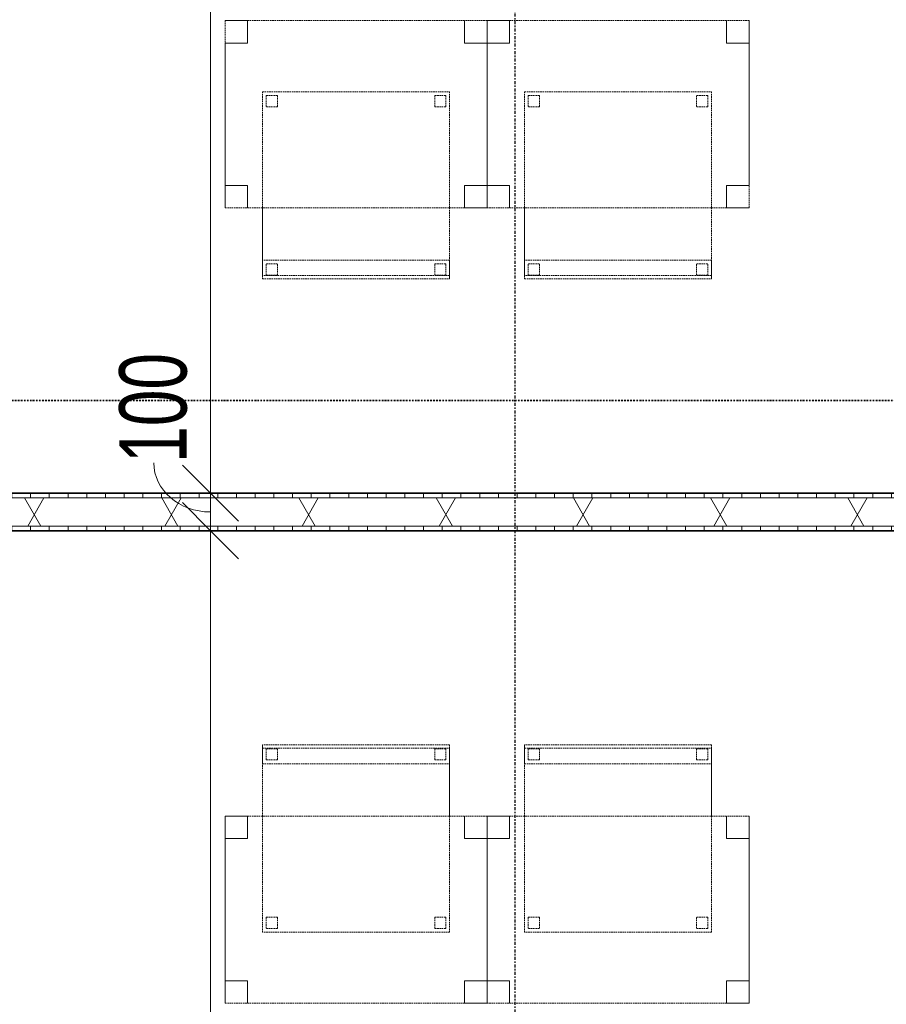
# Model space of a CAD drawing. Header units: millimetres. Extents: x -80560 to 110805, y -11020 to 52719.
# Tile 21 of 184: x 38971 to 41287, y 27585 to 30215. Entities that reach past the tile are written whole.
import ezdxf

# ---------------------------------------------------------------- set-up
doc = ezdxf.new("R2010")
doc.units = ezdxf.units.MM
for name, pattern in [('CENTER2', [20, 8, -4, 4, -4]), ('DASHDOT2', [8, 4, -2, 0, -2]), ('DASHED2', [6, 4, -2])]:
    doc.linetypes.add(name, pattern=pattern)
for name, color, linetype, lineweight in [('A-ANNO-DIMS', 211, 'Continuous', 9), ('A-ANNO-DIMS-100', 211, 'Continuous', 9), ('A-WALL', 113, 'Continuous', 35), ('A-WALL-PATT', 111, 'Continuous', 35), ('G-ANNO-SYMB', 111, 'Continuous', 9), ('I-FURN', 30, 'Continuous', 18), ('I-WALL', 2, 'Continuous', 18), ('S-GRID', 1, 'Continuous', 9)]:
    doc.layers.add(name, color=color, linetype=linetype, lineweight=lineweight)
doc.styles.add('Arial_5', font='arial.ttf', dxfattribs={"width": 0.7, "height": 180})
doc.dimstyles.new('n3o_1_8', dxfattribs={"dimscale": 304.8, "dimtxt": 183.646692, "dimasz": 0.492126, "dimexe": 0.246063, "dimexo": 0.0625, "dimgap": 0.032808, "dimtad": 1, "dimdec": 0, "dimdsep": 46, "dimtxsty": 'Arial_5', "dimblk1": 'OBLIQUE', "dimblk2": 'OBLIQUE', "dimsah": 1, "dimcen": 0.09, "dimdle": 0.246063, "dimazin": 0, "dimtfac": 1, "dimtdec": 4, "dimtix": 1, "dimtmove": 0, "dimatfit": 3, "dimfxl": 0.246063, "dimfxlon": 1, "dimtvp": 1, "dimtolj": 1, "dimtzin": 0, "dimarcsym": 2})
doc.dimstyles.new('n3o_1_8_1', dxfattribs={"dimscale": 304.8, "dimtxt": 183.646692, "dimasz": 0.492126, "dimexe": 0.246063, "dimexo": 0.0625, "dimgap": 0.032808, "dimtad": 1, "dimdec": 0, "dimdsep": 46, "dimtxsty": 'Arial_5', "dimblk1": 'OBLIQUE', "dimblk2": 'OBLIQUE', "dimsah": 1, "dimcen": 0.09, "dimdle": 0.246063, "dimazin": 0, "dimtfac": 1, "dimtdec": 4, "dimtix": 1, "dimtmove": 2, "dimatfit": 3, "dimfxl": 0.246063, "dimfxlon": 1, "dimtvp": 1, "dimtolj": 1, "dimtzin": 0, "dimarcsym": 2})
doc.dimstyles.new('n3o_1_8_2', dxfattribs={"dimscale": 304.8, "dimtxt": 183.646692, "dimasz": 0.492126, "dimexe": 0.246063, "dimexo": 0.0625, "dimgap": 0.032808, "dimtad": 1, "dimdec": 0, "dimdsep": 46, "dimtxsty": 'Arial_5', "dimblk1": 'OBLIQUE', "dimblk2": 'OBLIQUE', "dimsah": 1, "dimcen": 0.09, "dimdle": 0.246063, "dimazin": 0, "dimtfac": 1, "dimtdec": 4, "dimtix": 1, "dimtmove": 1, "dimatfit": 3, "dimfxl": 0.246063, "dimfxlon": 1, "dimtvp": 1, "dimtolj": 1, "dimtzin": 0, "dimarcsym": 2})
pattern_1 = [(90, (42200.07, 28850), (-50, 2e-13), [])]

# ---------------------------------------------------------------- blocks, each defined once
blk = doc.blocks.new('82_tafel1 - tafel 500x700 2-30673039-DO_01 eerste verdieping')
at = {"layer": 'I-FURN', "linetype": 'DASHED2'}
for p, q in [((350, 250), (-350, 250)), ((-350, 250), (-350, -250)), ((350, 250), (-350, 250)), ((-350, 250), (-350, -250)), ((-350, 250), (-350, 190)), ((-290, 250), (-350, 250)), ((-290, 190), (-290, 250)), ((-290, 250), (290, 250)), ((-290, 250), (-290, 190)), ((290, 250), (290, 190)), ((290, 190), (290, 250)), ((350, 250), (290, 250)), ((350, -250), (350, 250)), ((350, -250), (350, 250)), ((350, 190), (350, 250)), ((-350, -190), (-350, 190)), ((-350, 190), (-290, 190)), ((-290, 190), (-350, 190)), ((290, 190), (350, 190)), ((350, 190), (290, 190)), ((350, 190), (350, -190)), ((-290, -190), (-350, -190)), ((-350, -190), (-290, -190)), ((-350, -190), (-350, -250)), ((-290, -250), (-290, -190)), ((-290, -190), (-290, -250)), ((350, -190), (290, -190)), ((290, -190), (290, -250)), ((290, -250), (290, -190)), ((290, -190), (350, -190)), ((350, -250), (350, -190)), ((-350, -250), (350, -250)), ((-350, -250), (350, -250)), ((-350, -250), (-290, -250)), ((290, -250), (-290, -250)), ((290, -250), (350, -250))]:
    blk.add_line(p, q, dxfattribs=at)
blk = doc.blocks.new('82_zitmeubel - stoel 500x500-V15-DO_01 eerste verdieping')
at = {"layer": 'I-FURN', "linetype": 'DASHED2'}
for p, q in [((-192.1, -73), (-192.1, 237)), ((-192.1, 237), (-192.1, -73)), ((-192.1, 237), (307.9, 237)), ((-192.1, 237), (307.9, 237)), ((307.9, 237), (307.9, -73)), ((307.9, -73), (307.9, 237)), ((-182.1, 226), (-182.1, 198)), ((-182.1, 198), (-182.1, 226)), ((-153.1, 227), (-181.1, 227)), ((-181.1, 227), (-153.1, 227)), ((-152.1, 198), (-152.1, 226)), ((-152.1, 226), (-152.1, 198)), ((267.9, 226), (267.9, 198)), ((267.9, 198), (267.9, 226)), ((296.9, 227), (268.9, 227)), ((268.9, 227), (296.9, 227)), ((297.9, 198), (297.9, 226)), ((297.9, 226), (297.9, 198)), ((-181.1, 197), (-153.1, 197)), ((-153.1, 197), (-181.1, 197)), ((268.9, 197), (296.9, 197)), ((296.9, 197), (268.9, 197)), ((-192.1, -213), (-192.1, -73)), ((-192.1, -73), (-192.1, -263)), ((307.9, -73), (307.9, -213)), ((307.9, -263), (307.9, -73)), ((-192.1, -254.1), (-192.1, -213)), ((307.9, -213), (-192.1, -213)), ((-182.1, -224), (-182.1, -252)), ((-182.1, -252), (-182.1, -224)), ((-153.1, -223), (-181.1, -223)), ((-181.1, -223), (-153.1, -223)), ((-152.1, -252), (-152.1, -224)), ((-152.1, -224), (-152.1, -252)), ((267.9, -224), (267.9, -252)), ((267.9, -252), (267.9, -224)), ((296.9, -223), (268.9, -223)), ((268.9, -223), (296.9, -223)), ((297.9, -252), (297.9, -224)), ((297.9, -224), (297.9, -252)), ((307.9, -213), (307.9, -254.1)), ((-192.1, -263), (-192.1, -254.1)), ((307.9, -254.1), (-192.1, -254.1)), ((-192.1, -263), (307.9, -263)), ((-192.1, -263), (307.9, -263)), ((-181.1, -253), (-153.1, -253)), ((-153.1, -253), (-181.1, -253)), ((268.9, -253), (296.9, -253)), ((296.9, -253), (268.9, -253)), ((307.9, -254.1), (307.9, -263))]:
    blk.add_line(p, q, dxfattribs=at)
for centre, start, end in [((-181.1, 226), 90, 180), ((-181.1, 226), 90, 180), ((-153.1, 226), 360, 90), ((-153.1, 226), 360, 90), ((268.9, 226), 90, 180), ((268.9, 226), 90, 180), ((296.9, 226), 45, 90), ((296.9, 226), 360, 90), ((296.9, 226), 360, 45), ((-181.1, 198), 180, 270), ((-181.1, 198), 180, 270), ((-153.1, 198), 270, 0), ((-153.1, 198), 270, 0), ((268.9, 198), 180, 270), ((268.9, 198), 180, 270), ((296.9, 198), 270, 360), ((296.9, 198), 270, 360), ((-181.1, -224), 90, 180), ((-181.1, -224), 90, 180), ((-153.1, -224), 0, 90), ((-153.1, -224), 60, 90), ((-153.1, -224), 0, 60), ((268.9, -224), 90, 180), ((268.9, -224), 150, 180), ((268.9, -224), 90, 150), ((296.9, -224), 0, 90), ((296.9, -224), 0, 90), ((-181.1, -252), 180, 270), ((-181.1, -252), 180, 270), ((-153.1, -252), 270, 0), ((-153.1, -252), 270, 285), ((-153.1, -252), 285, 300), ((-153.1, -252), 300, 0), ((268.9, -252), 180, 270), ((268.9, -252), 180, 240), ((268.9, -252), 240, 270), ((296.9, -252), 270, 0), ((296.9, -252), 270, 0)]:
    blk.add_arc(centre, 1, start, end, dxfattribs=at)
blk = doc.blocks.new('82_zitmeubel - stoel 500x500-V16-DO_01 eerste verdieping')
at = {"layer": 'I-FURN', "linetype": 'DASHED2'}
for p, q in [((-192.1, -73), (-192.1, 237)), ((-192.1, 237), (-192.1, -73)), ((-192.1, 237), (307.9, 237)), ((-192.1, 237), (307.9, 237)), ((307.9, 237), (307.9, -73)), ((307.9, -73), (307.9, 237)), ((-182.1, 226), (-182.1, 198)), ((-182.1, 198), (-182.1, 226)), ((-153.1, 227), (-181.1, 227)), ((-181.1, 227), (-153.1, 227)), ((-152.1, 198), (-152.1, 226)), ((-152.1, 226), (-152.1, 198)), ((267.9, 226), (267.9, 198)), ((267.9, 198), (267.9, 226)), ((296.9, 227), (268.9, 227)), ((268.9, 227), (296.9, 227)), ((297.9, 198), (297.9, 226)), ((297.9, 226), (297.9, 198)), ((-181.1, 197), (-153.1, 197)), ((-153.1, 197), (-181.1, 197)), ((268.9, 197), (296.9, 197)), ((296.9, 197), (268.9, 197)), ((-192.1, -213), (-192.1, -73)), ((-192.1, -73), (-192.1, -263)), ((307.9, -73), (307.9, -213)), ((307.9, -263), (307.9, -73)), ((-192.1, -254.1), (-192.1, -213)), ((307.9, -213), (-192.1, -213)), ((-182.1, -224), (-182.1, -252)), ((-182.1, -252), (-182.1, -224)), ((-153.1, -223), (-181.1, -223)), ((-181.1, -223), (-153.1, -223)), ((-152.1, -252), (-152.1, -224)), ((-152.1, -224), (-152.1, -252)), ((267.9, -224), (267.9, -252)), ((267.9, -252), (267.9, -224)), ((296.9, -223), (268.9, -223)), ((268.9, -223), (296.9, -223)), ((297.9, -252), (297.9, -224)), ((297.9, -224), (297.9, -252)), ((307.9, -213), (307.9, -254.1)), ((-192.1, -263), (-192.1, -254.1)), ((307.9, -254.1), (-192.1, -254.1)), ((-192.1, -263), (307.9, -263)), ((-192.1, -263), (307.9, -263)), ((-181.1, -253), (-153.1, -253)), ((-153.1, -253), (-181.1, -253)), ((268.9, -253), (296.9, -253)), ((296.9, -253), (268.9, -253)), ((307.9, -254.1), (307.9, -263))]:
    blk.add_line(p, q, dxfattribs=at)
for centre, start, end in [((-181.1, 226), 90, 180), ((-181.1, 226), 90, 180), ((-153.1, 226), 75, 90), ((-153.1, 226), 360, 90), ((-153.1, 226), 60, 75), ((-153.1, 226), 45, 60), ((-153.1, 226), 360, 45), ((268.9, 226), 90, 180), ((268.9, 226), 90, 180), ((296.9, 226), 360, 90), ((296.9, 226), 360, 90), ((-181.1, 198), 180, 270), ((-181.1, 198), 180, 270), ((-153.1, 198), 270, 0), ((-153.1, 198), 270, 0), ((268.9, 198), 180, 270), ((268.9, 198), 180, 270), ((296.9, 198), 270, 360), ((296.9, 198), 270, 360), ((-181.1, -224), 90, 180), ((-181.1, -224), 120, 180), ((-181.1, -224), 105, 120), ((-181.1, -224), 90, 105), ((-153.1, -224), 0, 90), ((-153.1, -224), 75, 90), ((-153.1, -224), 60, 75), ((-153.1, -224), 45, 60), ((-153.1, -224), 30, 45), ((-153.1, -224), 0, 30), ((268.9, -224), 90, 180), ((268.9, -224), 90, 180), ((296.9, -224), 0, 90), ((296.9, -224), 0, 90), ((-181.1, -252), 180, 270), ((-181.1, -252), 180, 270), ((-153.1, -252), 270, 0), ((-153.1, -252), 270, 0), ((268.9, -252), 180, 270), ((268.9, -252), 180, 270), ((296.9, -252), 270, 0), ((296.9, -252), 270, 0)]:
    blk.add_arc(centre, 1, start, end, dxfattribs=at)
blk = doc.blocks.new('82_tafel1 - tafel 500x700 2-30664860-DO_01 eerste verdieping')
at = {"layer": 'I-FURN', "linetype": 'DASHED2'}
for p, q in [((-350, -250), (-350, 250)), ((-350, 250), (350, 250)), ((350, 250), (-350, 250)), ((-350, 250), (-350, -250)), ((-350, 250), (-350, 190)), ((-290, 250), (-350, 250)), ((-290, 190), (-290, 250)), ((-290, 250), (290, 250)), ((-290, 250), (-290, 190)), ((290, 250), (290, 190)), ((290, 190), (290, 250)), ((350, 250), (290, 250)), ((350, 250), (350, -250)), ((350, -250), (350, 250)), ((350, 190), (350, 250)), ((-350, -190), (-350, 190)), ((-350, 190), (-290, 190)), ((-290, 190), (-350, 190)), ((290, 190), (350, 190)), ((350, 190), (290, 190)), ((350, 190), (350, -190)), ((-290, -190), (-350, -190)), ((-350, -190), (-290, -190)), ((-350, -190), (-350, -250)), ((-290, -250), (-290, -190)), ((-290, -190), (-290, -250)), ((350, -190), (290, -190)), ((290, -190), (290, -250)), ((290, -250), (290, -190)), ((290, -190), (350, -190)), ((350, -250), (350, -190)), ((350, -250), (-350, -250)), ((-350, -250), (350, -250)), ((-350, -250), (-290, -250)), ((290, -250), (-290, -250)), ((290, -250), (350, -250))]:
    blk.add_line(p, q, dxfattribs=at)
blk = doc.blocks.new('82_zitmeubel - stoel 500x500-V45-DO_01 eerste verdieping')
at = {"layer": 'I-FURN', "linetype": 'DASHED2'}
for p, q in [((-192.1, 263), (-192.1, 73)), ((-192.1, 254.1), (-192.1, 263)), ((307.9, 263), (-192.1, 263)), ((307.9, 263), (-192.1, 263)), ((-192.1, 213), (-192.1, 254.1)), ((-192.1, 254.1), (307.9, 254.1)), ((-182.1, 252), (-182.1, 224)), ((-182.1, 224), (-182.1, 252)), ((-153.1, 253), (-181.1, 253)), ((-181.1, 253), (-153.1, 253)), ((-152.1, 224), (-152.1, 252)), ((-152.1, 252), (-152.1, 224)), ((267.9, 252), (267.9, 224)), ((267.9, 224), (267.9, 252)), ((296.9, 253), (268.9, 253)), ((268.9, 253), (296.9, 253)), ((297.9, 224), (297.9, 252)), ((297.9, 252), (297.9, 224)), ((307.9, 73), (307.9, 263)), ((307.9, 263), (307.9, 254.1)), ((307.9, 254.1), (307.9, 213)), ((-192.1, 73), (-192.1, 213)), ((-192.1, 213), (307.9, 213)), ((-181.1, 223), (-153.1, 223)), ((-153.1, 223), (-181.1, 223)), ((268.9, 223), (296.9, 223)), ((296.9, 223), (268.9, 223)), ((307.9, 213), (307.9, 73)), ((-192.1, 73), (-192.1, -237)), ((-192.1, -237), (-192.1, 73)), ((307.9, -237), (307.9, 73)), ((307.9, 73), (307.9, -237)), ((-182.1, -198), (-182.1, -226)), ((-182.1, -226), (-182.1, -198)), ((-153.1, -197), (-181.1, -197)), ((-181.1, -197), (-153.1, -197)), ((-152.1, -226), (-152.1, -198)), ((-152.1, -198), (-152.1, -226)), ((267.9, -198), (267.9, -226)), ((267.9, -226), (267.9, -198)), ((296.9, -197), (268.9, -197)), ((268.9, -197), (296.9, -197)), ((297.9, -226), (297.9, -198)), ((297.9, -198), (297.9, -226)), ((-181.1, -227), (-153.1, -227)), ((-153.1, -227), (-181.1, -227)), ((268.9, -227), (296.9, -227)), ((296.9, -227), (268.9, -227)), ((307.9, -237), (-192.1, -237)), ((307.9, -237), (-192.1, -237))]:
    blk.add_line(p, q, dxfattribs=at)
for centre, start, end in [((-181.1, 252), 90, 180), ((-181.1, 252), 90, 180), ((-153.1, 252), 0, 90), ((-153.1, 252), 0, 90), ((268.9, 252), 90, 180), ((268.9, 252), 150, 180), ((268.9, 252), 90, 150), ((296.9, 252), 0, 90), ((296.9, 252), 0, 90), ((-181.1, 224), 180, 270), ((-181.1, 224), 180, 270), ((-153.1, 224), 270, 0), ((-153.1, 224), 270, 0), ((268.9, 224), 180, 270), ((268.9, 224), 180, 195), ((268.9, 224), 195, 270), ((296.9, 224), 270, 0), ((296.9, 224), 270, 0), ((-181.1, -198), 90, 180), ((-181.1, -198), 90, 180), ((-153.1, -198), 0, 90), ((-153.1, -198), 0, 90), ((268.9, -198), 90, 180), ((268.9, -198), 90, 180), ((296.9, -198), 0, 90), ((296.9, -198), 0, 90), ((-181.1, -226), 180, 270), ((-181.1, -226), 180, 270), ((-153.1, -226), 270, 0), ((-153.1, -226), 270, 0), ((268.9, -226), 180, 270), ((268.9, -226), 180, 270), ((296.9, -226), 270, 0), ((296.9, -226), 270, 0)]:
    blk.add_arc(centre, 1, start, end, dxfattribs=at)
blk = doc.blocks.new('82_zitmeubel - stoel 500x500-V46-DO_01 eerste verdieping')
at = {"layer": 'I-FURN', "linetype": 'DASHED2'}
for p, q in [((-192.1, 263), (-192.1, 73)), ((-192.1, 254.1), (-192.1, 263)), ((307.9, 263), (-192.1, 263)), ((307.9, 263), (-192.1, 263)), ((-192.1, 213), (-192.1, 254.1)), ((-192.1, 254.1), (307.9, 254.1)), ((-182.1, 252), (-182.1, 224)), ((-182.1, 224), (-182.1, 252)), ((-153.1, 253), (-181.1, 253)), ((-181.1, 253), (-153.1, 253)), ((-152.1, 224), (-152.1, 252)), ((-152.1, 252), (-152.1, 224)), ((267.9, 252), (267.9, 224)), ((267.9, 224), (267.9, 252)), ((296.9, 253), (268.9, 253)), ((268.9, 253), (296.9, 253)), ((297.9, 224), (297.9, 252)), ((297.9, 252), (297.9, 224)), ((307.9, 73), (307.9, 263)), ((307.9, 263), (307.9, 254.1)), ((307.9, 254.1), (307.9, 213)), ((-192.1, 73), (-192.1, 213)), ((-192.1, 213), (307.9, 213)), ((-181.1, 223), (-153.1, 223)), ((-153.1, 223), (-181.1, 223)), ((268.9, 223), (296.9, 223)), ((296.9, 223), (268.9, 223)), ((307.9, 213), (307.9, 73)), ((-192.1, 73), (-192.1, -237)), ((-192.1, -237), (-192.1, 73)), ((307.9, -237), (307.9, 73)), ((307.9, 73), (307.9, -237)), ((-182.1, -198), (-182.1, -226)), ((-182.1, -226), (-182.1, -198)), ((-153.1, -197), (-181.1, -197)), ((-181.1, -197), (-153.1, -197)), ((-152.1, -226), (-152.1, -198)), ((-152.1, -198), (-152.1, -226)), ((267.9, -198), (267.9, -226)), ((267.9, -226), (267.9, -198)), ((296.9, -197), (268.9, -197)), ((268.9, -197), (296.9, -197)), ((297.9, -226), (297.9, -198)), ((297.9, -198), (297.9, -226)), ((-181.1, -227), (-153.1, -227)), ((-153.1, -227), (-181.1, -227)), ((268.9, -227), (296.9, -227)), ((296.9, -227), (268.9, -227)), ((307.9, -237), (-192.1, -237)), ((307.9, -237), (-192.1, -237))]:
    blk.add_line(p, q, dxfattribs=at)
for centre, start, end in [((-181.1, 252), 90, 180), ((-181.1, 252), 120, 165), ((-181.1, 252), 165, 180), ((-181.1, 252), 90, 120), ((-153.1, 252), 0, 90), ((-153.1, 252), 60, 90), ((-153.1, 252), 45, 60), ((-153.1, 252), 0, 45), ((268.9, 252), 90, 180), ((268.9, 252), 90, 180), ((296.9, 252), 0, 90), ((296.9, 252), 0, 90), ((-181.1, 224), 180, 270), ((-181.1, 224), 180, 270), ((-153.1, 224), 270, 0), ((-153.1, 224), 270, 0), ((268.9, 224), 180, 270), ((268.9, 224), 180, 270), ((296.9, 224), 270, 0), ((296.9, 224), 270, 345), ((296.9, 224), 345, 0), ((-181.1, -198), 90, 180), ((-181.1, -198), 135, 180), ((-181.1, -198), 90, 135), ((-153.1, -198), 0, 90), ((-153.1, -198), 0, 90), ((268.9, -198), 90, 180), ((268.9, -198), 135, 180), ((268.9, -198), 90, 135), ((296.9, -198), 0, 90), ((296.9, -198), 0, 90), ((-181.1, -226), 180, 240), ((-181.1, -226), 180, 270), ((-181.1, -226), 240, 255), ((-181.1, -226), 255, 270), ((-153.1, -226), 270, 0), ((-153.1, -226), 270, 0), ((268.9, -226), 180, 270), ((268.9, -226), 180, 270), ((296.9, -226), 270, 0), ((296.9, -226), 270, 285), ((296.9, -226), 285, 300), ((296.9, -226), 300, 315), ((296.9, -226), 315, 330), ((296.9, -226), 330, 0)]:
    blk.add_arc(centre, 1, start, end, dxfattribs=at)
blk = doc.blocks.new('DIMBLOCK318-DO_01 eerste verdieping')
at = {"layer": 'A-ANNO-DIMS-100'}
for p, q in [((39480.6, 28850), (39405.6, 28925)), ((39405.6, 28850), (39555.6, 28850)), ((39480.6, 28850), (39405.6, 28850)), ((39480.6, 22650), (39480.6, 28850)), ((39480.6, 28850), (39555.6, 28775)), ((39480.6, 22650), (39405.6, 22725)), ((39405.6, 22650), (39555.6, 22650)), ((39480.6, 22650), (39405.6, 22650)), ((39480.6, 22650), (39555.6, 22575))]:
    blk.add_line(p, q, dxfattribs=at)
at = {"layer": 'A-ANNO-DIMS-100', "color": 0, "insert": (39236.9, 25557.9), "char_height": 180, "width": 461.094, "attachment_point": 1, "rotation": 90, "line_spacing_factor": 0.941778, "style": 'Arial_5'}
blk.add_mtext('6200', dxfattribs=at)
blk = doc.blocks.new('_Oblique')
at = {"color": 0, "linetype": 'ByBlock', "lineweight": -2}
blk.add_line((-0.5, -0.5), (0.5, 0.5), dxfattribs=at)
blk = doc.blocks.new('DIMBLOCK319-DO_01 eerste verdieping')
at = {"layer": 'A-ANNO-DIMS-100'}
for p, q in [((39480.6, 28950), (39405.6, 29025)), ((39405.6, 28950), (39555.6, 28950)), ((39480.6, 28950), (39405.6, 28950)), ((39480.6, 28850), (39480.6, 28950)), ((39480.6, 28950), (39555.6, 28875)), ((39480.6, 28850), (39405.6, 28925)), ((39405.6, 28850), (39555.6, 28850)), ((39480.6, 28850), (39405.6, 28850)), ((39480.6, 28850), (39555.6, 28775))]:
    blk.add_line(p, q, dxfattribs=at)
blk.add_ellipse((39480.6, 29031.2), major_axis=(151.3, 0), ratio=0.86729, start_param=3.141593, end_param=4.712389, dxfattribs=at)
at = {"layer": 'A-ANNO-DIMS-100', "color": 0, "insert": (39236.9, 29031.2), "char_height": 180, "width": 345.821, "attachment_point": 1, "rotation": 90, "line_spacing_factor": 0.941778, "style": 'Arial_5'}
blk.add_mtext('100', dxfattribs=at)
blk = doc.blocks.new('DIMBLOCK320-DO_01 eerste verdieping')
at = {"layer": 'A-ANNO-DIMS-100'}
for p, q in [((39480.6, 35150), (39405.6, 35225)), ((39405.6, 35150), (39555.6, 35150)), ((39480.6, 35150), (39405.6, 35150)), ((39480.6, 28950), (39480.6, 35150)), ((39480.6, 35150), (39555.6, 35075)), ((39480.6, 28950), (39405.6, 29025)), ((39405.6, 28950), (39555.6, 28950)), ((39480.6, 28950), (39405.6, 28950)), ((39480.6, 28950), (39555.6, 28875))]:
    blk.add_line(p, q, dxfattribs=at)
at = {"layer": 'A-ANNO-DIMS-100', "color": 0, "insert": (39236.9, 32283.6), "char_height": 180, "width": 461.094, "attachment_point": 1, "rotation": 90, "line_spacing_factor": 0.941778, "style": 'Arial_5'}
blk.add_mtext('6200', dxfattribs=at)

msp = doc.modelspace()

# ---------------------------------------------------------------- hatches: boundary and pattern name
at = {"layer": 'A-WALL-PATT', "lineweight": 18}
h = msp.add_hatch(dxfattribs=at)
h.set_pattern_fill('FP_33', color=256, angle=90, style=0, pattern_type=2)
h.set_pattern_definition(pattern_1)
h.paths.add_polyline_path([(47144.8, 28937.5), (47144.8, 28950), (37255.3, 28950), (37255.3, 28937.5), (46581.3, 28937.5)], flags=0)
h = msp.add_hatch(dxfattribs=at)
h.set_pattern_fill('FP_2', color=256, style=0, pattern_type=2)
h.set_pattern_definition([(60, (24894.82, 0), (-274.963, 158.75), []), (120, (24894.82, 0), (-274.963, -158.75), [])])
h.paths.add_polyline_path([(46581.3, 28862.5), (47157.3, 28862.5), (47157.3, 28937.5), (37255.3, 28937.5), (37255.3, 28862.5), (45406.6, 28862.5)], flags=0)
h = msp.add_hatch(dxfattribs=at)
h.set_pattern_fill('FP_33', color=256, angle=90, style=0, pattern_type=2)
h.set_pattern_definition(pattern_1)
h.paths.add_polyline_path([(47144.8, 28850), (47144.8, 28862.5), (37255.3, 28862.5), (37255.3, 28850), (46581.3, 28850)], flags=0)

# ---------------------------------------------------------------- linework, layer by layer
at = {"layer": 'A-WALL', "lineweight": 18}
for p, q in [((37255.3, 28937.5), (47157.3, 28937.5)), ((37255.3, 28862.5), (47157.3, 28862.5))]:
    msp.add_line(p, q, dxfattribs=at)
at = {"layer": 'G-ANNO-SYMB', "linetype": 'DASHDOT2', "lineweight": 35}
msp.add_line((36171.8, 29198), (104099.5, 29198), dxfattribs=at)
at = {"layer": 'I-WALL', "lineweight": 35}
for p, q in [((47144.8, 28950), (37255.3, 28950)), ((37255.3, 28850), (47144.8, 28850))]:
    msp.add_line(p, q, dxfattribs=at)
at = {"layer": 'S-GRID', "linetype": 'CENTER2', "lineweight": 25}
msp.add_line((40294.8, 4383.3), (40294.8, 52119.1), dxfattribs=at)

# ---------------------------------------------------------------- block references
at = {"layer": 'I-FURN', "linetype": 'DASHED2'}
for name, p in [('82_tafel1 - tafel 500x700 2-30673039-DO_01 eerste verdieping', (39869.8, 29962.5)), ('82_tafel1 - tafel 500x700 2-30673039-DO_01 eerste verdieping', (40569.8, 29962.5)), ('82_zitmeubel - stoel 500x500-V15-DO_01 eerste verdieping', (39811.9, 29785.5)), ('82_zitmeubel - stoel 500x500-V16-DO_01 eerste verdieping', (40511.9, 29785.5)), ('82_zitmeubel - stoel 500x500-V45-DO_01 eerste verdieping', (39811.9, 28014.5)), ('82_zitmeubel - stoel 500x500-V46-DO_01 eerste verdieping', (40511.9, 28014.5)), ('82_tafel1 - tafel 500x700 2-30664860-DO_01 eerste verdieping', (39869.8, 27837.5)), ('82_tafel1 - tafel 500x700 2-30664860-DO_01 eerste verdieping', (40569.8, 27837.5))]:
    msp.add_blockref(name, p, dxfattribs=at)

# ---------------------------------------------------------------- dimensions: what is measured, and where the dimension line sits
at = {"layer": 'A-ANNO-DIMS'}
for base, p1, p2, dimstyle, override, picture, middle in [((39480.6, 35150), (39405.6, 28950), (39405.6, 35150), 'n3o_1_8_1', {"dimpost": '<>', "dimfxl": 6200}, 'DIMBLOCK320-DO_01 eerste verdieping', (39356.9, 32514.2)), ((39480.6, 28950), (39405.6, 28850), (39405.6, 28950), 'n3o_1_8_2', {"dimpost": '<>', "dimfxl": 100}, 'DIMBLOCK319-DO_01 eerste verdieping', (39356.9, 29204.1))]:
    dim = msp.add_linear_dim(base=base, p1=p1, p2=p2, angle=90, dimstyle=dimstyle, override=override, dxfattribs=at)
    dim.commit()
    dim.dimension.update_dxf_attribs({"geometry": picture, "text_midpoint": middle, "dimtype": 160, "text_rotation": 90})
dim = msp.add_linear_dim(base=(39480.6, 28850), p1=(39405.6, 22650), p2=(39405.6, 28850), angle=90, dimstyle='n3o_1_8', override={"dimpost": '<>', "dimfxl": 6200}, dxfattribs=at)
dim.commit()
dim.dimension.update_dxf_attribs({"geometry": 'DIMBLOCK318-DO_01 eerste verdieping', "text_midpoint": (39378.7, 25750)})

doc.saveas('drawing.dxf')
